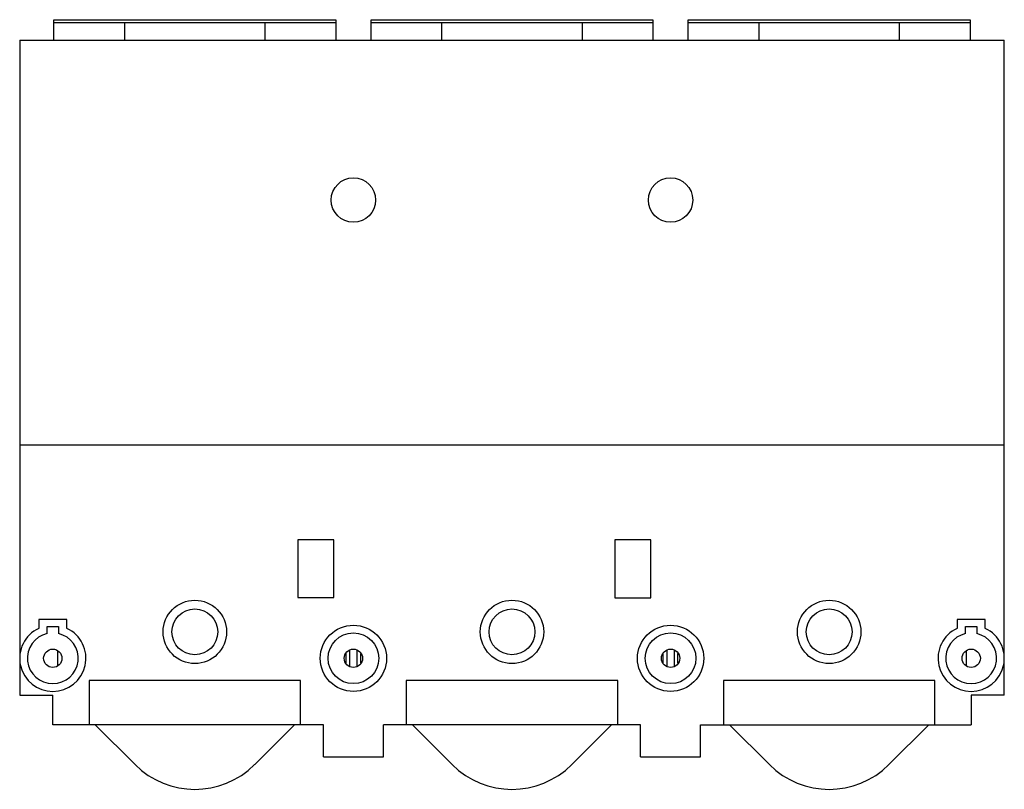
# Model space of a CAD drawing. Header units: millimetres. Extents: x 19 to 159, y 68 to 177.
import ezdxf

# ---------------------------------------------------------------- set-up
doc = ezdxf.new("R2010")
doc.units = ezdxf.units.MM
doc.header["$LTSCALE"] = 16.03428
doc.layers.get('0').update_dxf_attribs({"linetype": 'CONTINUOUS'})

msp = doc.modelspace()

# ---------------------------------------------------------------- linework, layer by layer
at = {"color": 7, "linetype": 'Continuous'}
for p, q in [((24.22, 173.96), (24.22, 176.86)), ((24.22, 176.86), (64.22, 176.86)), ((24.22, 176.46), (64.22, 176.46)), ((34.22, 176.46), (34.22, 173.96)), ((54.22, 173.96), (54.22, 176.46)), ((64.22, 176.86), (64.22, 173.96)), ((69.22, 173.96), (69.22, 176.86)), ((69.22, 176.86), (109.22, 176.86)), ((69.22, 176.46), (109.22, 176.46)), ((79.22, 176.46), (79.22, 173.96)), ((99.22, 173.96), (99.22, 176.46)), ((109.22, 176.86), (109.22, 173.96)), ((114.22, 173.96), (114.22, 176.86)), ((114.22, 176.86), (154.22, 176.86)), ((114.22, 176.46), (154.22, 176.46)), ((124.22, 176.46), (124.22, 173.96)), ((144.22, 173.96), (144.22, 176.46)), ((154.22, 176.86), (154.22, 173.96)), ((19.37, 173.96), (19.37, 86.23)), ((19.37, 173.96), (159.07, 173.96)), ((159.07, 80.96), (159.07, 173.96)), ((159.07, 116.46), (19.37, 116.46)), ((58.83, 103.03), (58.83, 94.83)), ((63.93, 103.03), (58.83, 103.03)), ((63.93, 94.83), (63.93, 103.03)), ((108.92, 103.01), (103.82, 103.01)), ((103.82, 103.01), (103.82, 94.81)), ((108.92, 94.81), (108.92, 103.01)), ((58.83, 94.83), (63.93, 94.83)), ((103.82, 94.81), (108.92, 94.81)), ((22.07, 91.71), (22.07, 90.47)), ((26.07, 91.71), (22.07, 91.71)), ((26.07, 90.47), (26.07, 91.71)), ((156.37, 91.71), (152.37, 91.71)), ((152.37, 91.71), (152.37, 90.47)), ((156.37, 90.47), (156.37, 91.71)), ((23.27, 89.72), (23.27, 90.71)), ((23.27, 90.71), (24.87, 90.71)), ((24.87, 90.71), (24.87, 89.72)), ((153.57, 90.71), (155.17, 90.71)), ((153.57, 89.72), (153.57, 90.71)), ((155.17, 90.71), (155.17, 89.72)), ((24.72, 87.25), (24.72, 85.87)), ((65.67, 85.53), (65.67, 86.89)), ((66.22, 85.09), (66.22, 87.34)), ((67.22, 87.34), (67.22, 85.09)), ((67.77, 85.53), (67.77, 86.9)), ((110.67, 85.53), (110.67, 86.89)), ((111.22, 85.09), (111.22, 87.34)), ((112.22, 87.34), (112.22, 85.09)), ((112.77, 85.53), (112.77, 86.9)), ((153.72, 85.87), (153.72, 87.25)), ((19.37, 86.2), (19.37, 80.96)), ((29.22, 83.08), (29.22, 76.76)), ((59.22, 83.08), (29.22, 83.08)), ((59.22, 76.76), (59.22, 83.08)), ((104.22, 83.08), (74.22, 83.08)), ((74.22, 83.08), (74.22, 76.76)), ((104.22, 76.76), (104.22, 83.08)), ((149.22, 83.08), (119.22, 83.08)), ((119.22, 83.08), (119.22, 76.76)), ((149.22, 76.76), (149.22, 83.08)), ((19.37, 80.96), (24.07, 80.96)), ((24.07, 76.76), (24.07, 80.96)), ((159.07, 80.96), (154.37, 80.96)), ((154.37, 80.96), (154.37, 76.76)), ((62.47, 76.76), (24.07, 76.76)), ((35.74, 71.13), (30.1, 76.76)), ((58.34, 76.76), (52.71, 71.13)), ((62.47, 72.21), (62.47, 76.76)), ((107.47, 76.76), (70.97, 76.76)), ((70.97, 72.21), (70.97, 76.76)), ((80.74, 71.13), (75.1, 76.76)), ((103.34, 76.76), (97.71, 71.13)), ((107.47, 72.21), (107.47, 76.76)), ((115.97, 76.76), (154.37, 76.76)), ((115.97, 72.21), (115.97, 76.76)), ((125.74, 71.13), (120.1, 76.76)), ((148.34, 76.76), (142.71, 71.13)), ((62.47, 72.21), (70.97, 72.21)), ((107.47, 72.21), (115.97, 72.21))]:
    msp.add_line(p, q, dxfattribs=at)
for centre, radius in [((66.72, 151.26), 3.15), ((111.72, 151.26), 3.15), ((44.22, 89.96), 4.5), ((89.22, 89.96), 4.5), ((134.22, 89.96), 4.5), ((44.22, 89.96), 3.25), ((89.22, 89.96), 3.25), ((134.22, 89.96), 3.25), ((66.72, 86.21), 4.7), ((111.72, 86.21), 4.7), ((66.72, 86.21), 3.6), ((111.72, 86.21), 3.6), ((24.07, 86.21), 1.3), ((66.72, 86.21), 1.3), ((111.72, 86.21), 1.3), ((154.37, 86.21), 1.3)]:
    msp.add_circle(centre, radius, dxfattribs=at)
for centre, radius, start, end in [((24.07, 86.21), 4.7, 115.1844, 64.8156), ((24.07, 86.21), 3.6, 102.8393, 77.1605), ((154.37, 86.21), 4.7, 115.1845, 64.8155), ((154.37, 86.21), 3.6, 102.8393, 77.1605), ((33.72, 85.87), 9, 180, 184.096), ((144.72, 85.87), 9, 355.9086, 360), ((44.22, 79.61), 12, 225, 315), ((89.22, 79.61), 12, 225, 315), ((134.22, 79.61), 12, 225, 315)]:
    msp.add_arc(centre, radius, start, end, dxfattribs=at)

doc.saveas('drawing.dxf')
